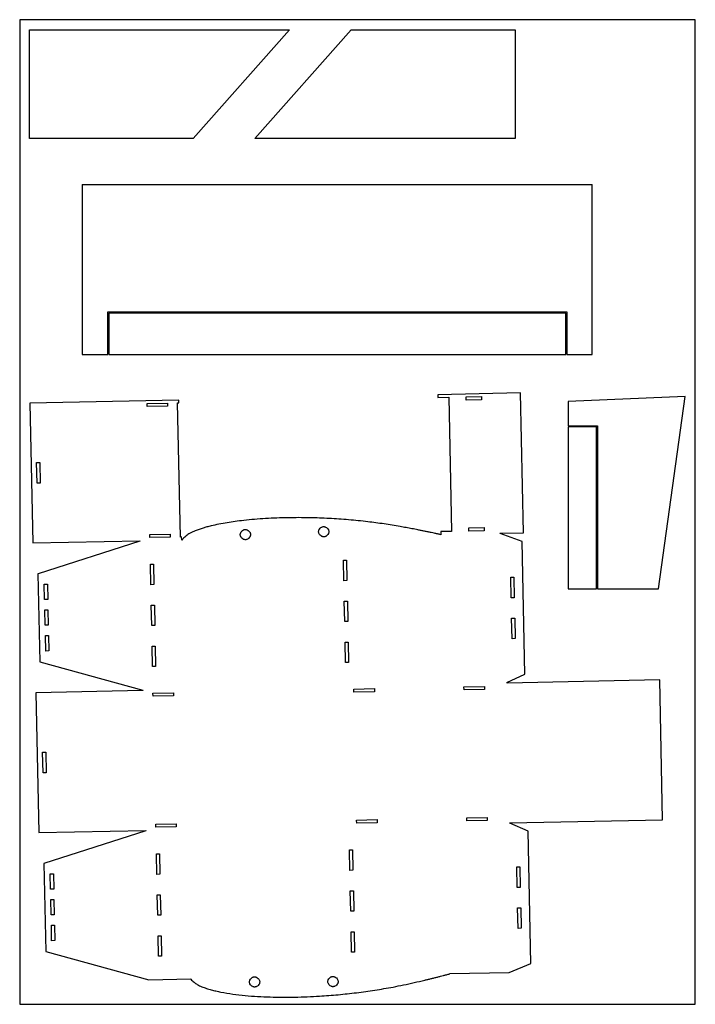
# Model space of a CAD drawing. Header units: millimetres. Extents: x 22 to 681, y 21 to 983.
import ezdxf

# ---------------------------------------------------------------- set-up
doc = ezdxf.new("R2010")
doc.units = ezdxf.units.MM

msp = doc.modelspace()

# ---------------------------------------------------------------- linework, layer by layer
at = {"color": 7, "linetype": 'Continuous'}
for p, q in [((681.14, 982.52), (21.5, 982.52)), ((21.5, 982.52), (21.5, 20.76)), ((681.14, 20.76), (681.14, 982.52)), ((21.5, 20.76), (681.14, 20.76))]:
    msp.add_line(p, q, dxfattribs=at)
at = {"color": 7, "linetype": 'Continuous', "lineweight": 25}
for p, q in [((30.99, 866.52), (30.99, 972.52)), ((30.99, 972.52), (284.99, 972.52)), ((284.99, 972.52), (190.99, 866.52)), ((251.14, 866.52), (345.14, 972.52)), ((345.14, 972.52), (505.14, 972.52)), ((505.14, 972.52), (505.14, 866.52)), ((190.99, 866.52), (30.99, 866.52)), ((505.14, 866.52), (251.14, 866.52)), ((82.6, 821.52), (580.6, 821.52)), ((82.6, 821.52), (82.6, 655.52)), ((580.6, 655.52), (580.6, 821.52)), ((107.5, 655.52), (107.5, 697.02)), ((107.5, 697.02), (555.7, 697.02)), ((554.7, 696.02), (108.5, 696.02)), ((108.5, 696.02), (108.5, 655.52)), ((554.7, 655.52), (554.7, 696.02)), ((555.7, 697.02), (555.7, 655.52)), ((82.6, 655.52), (107.5, 655.52)), ((108.5, 655.52), (554.7, 655.52)), ((555.7, 655.52), (580.6, 655.52)), ((510.55, 617.91), (429.86, 616.24)), ((429.86, 616.24), (429.92, 613.44)), ((513.37, 481.34), (510.55, 617.91)), ((176.86, 611.02), (31.5, 608.02)), ((31.5, 608.02), (34.32, 471.45)), ((145.9, 607.58), (165.7, 607.99)), ((145.96, 604.58), (145.9, 607.58)), ((165.7, 607.99), (165.76, 604.99)), ((175.7, 608.2), (176.92, 608.22)), ((178.4, 477.22), (175.7, 608.2)), ((176.92, 608.22), (176.86, 611.02)), ((429.92, 613.44), (440.34, 613.66)), ((440.34, 613.66), (443.04, 482.69)), ((457.34, 614.01), (472.33, 614.32)), ((457.4, 611.01), (457.34, 614.01)), ((472.4, 611.32), (457.4, 611.01)), ((472.33, 614.32), (472.4, 611.32)), ((671.14, 614.43), (557.14, 609.45)), ((557.14, 609.45), (557.14, 585.73)), ((645.14, 426.43), (671.14, 614.43)), ((165.76, 604.99), (145.96, 604.58)), ((557.14, 585.73), (585.64, 585.73)), ((557.14, 584.73), (557.14, 426.43)), ((584.64, 584.73), (557.14, 584.73)), ((584.64, 426.43), (584.64, 584.73)), ((585.64, 585.73), (585.64, 426.43)), ((38.05, 549.84), (41.05, 549.91)), ((38.46, 529.85), (38.05, 549.84)), ((41.05, 549.91), (41.46, 529.91)), ((41.46, 529.91), (38.46, 529.85)), ((443.04, 482.69), (432.62, 482.47)), ((432.62, 482.47), (432.68, 479.47)), ((459.98, 486.04), (474.97, 486.34)), ((460.04, 483.04), (459.98, 486.04)), ((475.04, 483.35), (460.04, 483.04)), ((474.97, 486.34), (475.04, 483.35)), ((490.59, 480.87), (513.37, 481.34)), ((34.32, 471.45), (138.66, 473.6)), ((138.73, 473.21), (39.37, 441.28)), ((138.66, 473.6), (138.67, 473.4)), ((138.67, 473.4), (138.73, 473.21)), ((148.54, 479.61), (168.34, 480.02)), ((148.61, 476.61), (148.54, 479.61)), ((168.4, 477.02), (148.61, 476.61)), ((168.34, 480.02), (168.4, 477.02)), ((179.62, 477.25), (178.4, 477.22)), ((179.68, 474.25), (179.62, 477.25)), ((490.39, 480.66), (490.59, 480.87)), ((490.53, 480.48), (490.39, 480.66)), ((512.06, 472.84), (490.53, 480.48)), ((514.73, 343.39), (512.06, 472.84)), ((337.6, 454.5), (340.6, 454.57)), ((338.01, 434.51), (337.6, 454.5)), ((340.6, 454.57), (341.01, 434.57)), ((149.14, 450.62), (152.14, 450.68)), ((149.55, 430.62), (149.14, 450.62)), ((152.14, 450.68), (152.55, 430.68)), ((39.37, 441.28), (39.31, 441.27)), ((39.31, 441.27), (41.08, 355.44)), ((341.01, 434.57), (338.01, 434.51)), ((500.98, 437.87), (503.98, 437.93)), ((501.39, 417.88), (500.98, 437.87)), ((503.98, 437.93), (504.39, 417.94)), ((45.52, 431.1), (48.52, 431.16)), ((45.83, 416.1), (45.52, 431.1)), ((48.52, 431.16), (48.83, 416.16)), ((152.55, 430.68), (149.55, 430.62)), ((557.14, 426.43), (584.64, 426.43)), ((585.64, 426.43), (645.14, 426.43)), ((48.83, 416.16), (45.83, 416.1)), ((338.43, 414.51), (341.43, 414.57)), ((338.84, 394.52), (338.43, 414.51)), ((341.43, 414.57), (341.84, 394.58)), ((504.39, 417.94), (501.39, 417.88)), ((46.04, 405.98), (49.04, 406.04)), ((46.35, 390.98), (46.04, 405.98)), ((49.04, 406.04), (49.35, 391.04)), ((149.97, 410.62), (152.97, 410.69)), ((150.38, 390.63), (149.97, 410.62)), ((152.97, 410.69), (153.38, 390.69)), ((341.84, 394.58), (338.84, 394.52)), ((501.8, 397.88), (504.8, 397.94)), ((502.22, 377.88), (501.8, 397.88)), ((504.8, 397.94), (505.22, 377.95)), ((49.35, 391.04), (46.35, 390.98)), ((153.38, 390.69), (150.38, 390.63)), ((46.56, 380.86), (49.56, 380.92)), ((46.87, 365.86), (46.56, 380.86)), ((49.56, 380.92), (49.87, 365.92)), ((505.22, 377.95), (502.22, 377.88)), ((49.87, 365.92), (46.87, 365.86)), ((150.79, 370.63), (153.79, 370.69)), ((151.2, 350.64), (150.79, 370.63)), ((153.79, 370.69), (154.2, 350.7)), ((339.25, 374.52), (342.25, 374.58)), ((339.66, 354.53), (339.25, 374.52)), ((342.25, 374.58), (342.66, 354.59)), ((41.08, 355.44), (41.14, 355.43)), ((41.14, 355.43), (141.73, 327.63)), ((154.2, 350.7), (151.2, 350.64)), ((342.66, 354.59), (339.66, 354.53)), ((497.23, 334.95), (514.73, 343.39)), ((646.4, 337.65), (497.32, 334.57)), ((649.21, 201.08), (646.4, 337.65)), ((141.69, 327.24), (37.34, 325.08)), ((141.73, 327.63), (141.68, 327.44)), ((141.68, 327.44), (141.69, 327.24)), ((347.81, 328.69), (367.8, 329.1)), ((347.87, 325.69), (347.81, 328.69)), ((367.8, 329.1), (367.87, 326.1)), ((455.29, 330.91), (475.28, 331.32)), ((455.35, 327.91), (455.29, 330.91)), ((475.34, 328.32), (455.35, 327.91)), ((475.28, 331.32), (475.34, 328.32)), ((497.32, 334.77), (497.23, 334.95)), ((497.32, 334.57), (497.32, 334.77)), ((37.34, 325.08), (40.16, 188.51)), ((151.65, 324.64), (171.65, 325.05)), ((151.71, 321.64), (151.65, 324.64)), ((171.71, 322.05), (151.71, 321.64)), ((171.65, 325.05), (171.71, 322.05)), ((367.87, 326.1), (347.87, 325.69)), ((43.88, 266.91), (46.88, 266.97)), ((44.3, 246.91), (43.88, 266.91)), ((46.88, 266.97), (47.3, 246.97)), ((47.3, 246.97), (44.3, 246.91)), ((457.93, 202.93), (477.92, 203.35)), ((457.99, 199.93), (457.93, 202.93)), ((477.92, 203.35), (477.98, 200.35)), ((154.29, 196.67), (174.29, 197.08)), ((154.35, 193.67), (154.29, 196.67)), ((174.35, 194.08), (154.35, 193.67)), ((174.29, 197.08), (174.35, 194.08)), ((350.45, 200.72), (370.45, 201.13)), ((350.51, 197.72), (350.45, 200.72)), ((370.51, 198.13), (350.51, 197.72)), ((370.45, 201.13), (370.51, 198.13)), ((477.98, 200.35), (457.99, 199.93)), ((499.94, 197.8), (500.14, 198)), ((500.06, 197.62), (499.94, 197.8)), ((517.9, 189.91), (500.06, 197.62)), ((500.14, 198), (649.21, 201.08)), ((40.16, 188.51), (144.5, 190.66)), ((144.57, 190.27), (45.21, 158.34)), ((144.5, 190.66), (144.51, 190.46)), ((144.51, 190.46), (144.57, 190.27)), ((520.57, 60.46), (517.9, 189.91)), ((154.98, 167.68), (157.98, 167.74)), ((155.39, 147.68), (154.98, 167.68)), ((157.98, 167.74), (158.39, 147.74)), ((343.44, 171.56), (346.44, 171.63)), ((343.85, 151.57), (343.44, 171.56)), ((346.44, 171.63), (346.85, 151.63)), ((45.21, 158.34), (45.15, 158.33)), ((45.15, 158.33), (46.92, 72.5)), ((506.82, 154.93), (509.82, 154.99)), ((507.23, 134.94), (506.82, 154.93)), ((509.82, 154.99), (510.23, 135)), ((51.36, 148.16), (54.36, 148.22)), ((51.67, 133.16), (51.36, 148.16)), ((54.36, 148.22), (54.67, 133.22)), ((158.39, 147.74), (155.39, 147.68)), ((346.85, 151.63), (343.85, 151.57)), ((510.23, 135), (507.23, 134.94)), ((54.67, 133.22), (51.67, 133.16)), ((155.8, 127.68), (158.8, 127.75)), ((156.22, 107.69), (155.8, 127.68)), ((158.8, 127.75), (159.22, 107.75)), ((344.26, 131.57), (347.26, 131.63)), ((344.68, 111.58), (344.26, 131.57)), ((347.26, 131.63), (347.68, 111.64)), ((51.88, 123.04), (54.88, 123.1)), ((52.19, 108.04), (51.88, 123.04)), ((54.88, 123.1), (55.19, 108.1)), ((55.19, 108.1), (52.19, 108.04)), ((159.22, 107.75), (156.22, 107.69)), ((347.68, 111.64), (344.68, 111.58)), ((507.64, 114.94), (510.64, 115)), ((508.06, 94.94), (507.64, 114.94)), ((510.64, 115), (511.05, 95.01)), ((52.4, 97.92), (55.4, 97.98)), ((52.71, 82.92), (52.4, 97.92)), ((55.4, 97.98), (55.71, 82.98)), ((156.63, 87.69), (159.63, 87.75)), ((157.04, 67.7), (156.63, 87.69)), ((159.63, 87.75), (160.04, 67.76)), ((345.09, 91.58), (348.09, 91.64)), ((345.5, 71.59), (345.09, 91.58)), ((348.09, 91.64), (348.5, 71.65)), ((511.05, 95.01), (508.06, 94.94)), ((55.71, 82.98), (52.71, 82.92)), ((46.92, 72.5), (46.98, 72.49)), ((46.98, 72.49), (147.54, 44.7)), ((160.04, 67.76), (157.04, 67.7)), ((348.5, 71.65), (345.5, 71.59)), ((499.4, 51.96), (520.57, 60.46)), ((441.34, 50.51), (441.53, 50.76)), ((441.53, 50.76), (499.4, 51.96)), ((147.54, 44.7), (188.53, 45.54)), ((188.53, 45.54), (188.65, 45.18))]:
    msp.add_line(p, q, dxfattribs=at)
for points, knots in [([(432.68, 479.47), (431.56, 479.72), (429.41, 480.2), (426.3, 480.89), (423.27, 481.55), (420.13, 482.21), (416.86, 482.88), (413.56, 483.55), (409.45, 484.36), (404.53, 485.32), (398.75, 486.4), (392.27, 487.56), (385.09, 488.79), (377.23, 490.01), (369.33, 491.11), (357.82, 492.56), (342.59, 494.09), (323.69, 495.39), (307.46, 495.99), (293.94, 496.14), (283.17, 496.06), (272.37, 495.76), (261.6, 495.23), (250.85, 494.47), (240.93, 493.51), (232.01, 492.41), (223.95, 491.2), (216.1, 489.79), (209.52, 488.35), (204.38, 487.04), (200.51, 485.92), (196.73, 484.67), (193.34, 483.42), (190.38, 482.23), (187.95, 481.06), (185.84, 479.79), (184.08, 478.45), (182.57, 477.11), (181.11, 475.7), (180.16, 474.73), (179.68, 474.25)], [0, 0, 0, 0, 0.013367, 0.025499, 0.037063, 0.04934, 0.062723, 0.075721, 0.088487, 0.111295, 0.13385, 0.15682, 0.18758, 0.218379, 0.249153, 0.280206, 0.352965, 0.42674, 0.499935, 0.541392, 0.583672, 0.62492, 0.666744, 0.708783, 0.749905, 0.782367, 0.813065, 0.84457, 0.874893, 0.891132, 0.906136, 0.921584, 0.937404, 0.948007, 0.958619, 0.968698, 0.976462, 0.984266, 0.992118, 1, 1, 1, 1]), ([(236.86, 479.43), (236.88, 479.75), (236.91, 480.38), (237.34, 481.61), (238.27, 482.97), (239.6, 483.97), (240.81, 484.43), (241.75, 484.57), (242.7, 484.47), (243.93, 484.06), (245.3, 483.12), (246.29, 481.79), (246.77, 480.58), (246.83, 479.95), (246.86, 479.64)], [0, 0, 0, 0, 0.060863, 0.122898, 0.25, 0.377102, 0.439137, 0.5, 0.560863, 0.622898, 0.75, 0.877102, 0.939137, 1, 1, 1, 1]), ([(313.32, 482.26), (313.33, 482.57), (313.37, 483.21), (313.79, 484.43), (314.73, 485.8), (316.06, 486.8), (317.27, 487.26), (318.21, 487.4), (319.16, 487.3), (320.39, 486.89), (321.76, 485.95), (322.75, 484.62), (323.23, 483.41), (323.28, 482.78), (323.31, 482.47)], [0, 0, 0, 0, 0.060863, 0.122898, 0.25, 0.377102, 0.439137, 0.5, 0.560863, 0.622898, 0.75, 0.877102, 0.939137, 1, 1, 1, 1]), ([(323.31, 482.47), (323.3, 482.15), (323.26, 481.52), (322.84, 480.29), (321.9, 478.92), (320.57, 477.92), (319.36, 477.46), (318.42, 477.32), (317.47, 477.42), (316.24, 477.83), (314.87, 478.78), (313.88, 480.1), (313.41, 481.31), (313.35, 481.95), (313.32, 482.26)], [0, 0, 0, 0, 0.060863, 0.122898, 0.25, 0.377102, 0.439137, 0.5, 0.560863, 0.622898, 0.75, 0.877102, 0.939137, 1, 1, 1, 1]), ([(246.86, 479.64), (246.84, 479.32), (246.81, 478.69), (246.38, 477.46), (245.44, 476.09), (244.11, 475.1), (242.91, 474.64), (241.96, 474.5), (241.01, 474.6), (239.79, 475.01), (238.42, 475.95), (237.43, 477.28), (236.95, 478.49), (236.89, 479.12), (236.86, 479.43)], [0, 0, 0, 0, 0.060863, 0.122898, 0.25, 0.377102, 0.439137, 0.5, 0.560863, 0.622898, 0.75, 0.877102, 0.939137, 1, 1, 1, 1]), ([(188.65, 45.18), (189.15, 44.72), (190.15, 43.81), (191.68, 42.48), (193.25, 41.22), (195.68, 39.55), (199.23, 37.87), (203.82, 36.31), (208.42, 34.91), (213.11, 33.72), (220.08, 32.23), (229.63, 30.67), (241.62, 29.31), (253.8, 28.39), (265.94, 27.87), (278.04, 27.67), (290.15, 27.76), (302.26, 28.12), (316.36, 28.84), (332.4, 30.09), (350.35, 32.03), (368.25, 34.51), (383.55, 37.13), (396.4, 39.7), (406.69, 41.95), (414.57, 43.77), (420.01, 45.07), (423.12, 45.83), (426.28, 46.61), (429.38, 47.38), (432.36, 48.14), (435.23, 48.88), (438.21, 49.67), (440.26, 50.22), (441.34, 50.51)], [0, 0, 0, 0, 0.007879, 0.015729, 0.023534, 0.031301, 0.049875, 0.068933, 0.08769, 0.105758, 0.125087, 0.170553, 0.21813, 0.265237, 0.312566, 0.3593, 0.40584, 0.45335, 0.500049, 0.569947, 0.640294, 0.709803, 0.780046, 0.820653, 0.862056, 0.902485, 0.914638, 0.92701, 0.939713, 0.952465, 0.964174, 0.975371, 0.98699, 1, 1, 1, 1]), ([(245.87, 42.52), (245.89, 42.84), (245.92, 43.47), (246.35, 44.7), (247.29, 46.07), (248.62, 47.07), (249.82, 47.53), (250.77, 47.67), (251.72, 47.57), (252.94, 47.15), (254.31, 46.21), (255.3, 44.88), (255.78, 43.68), (255.84, 43.04), (255.87, 42.73)], [0, 0, 0, 0, 0.060863, 0.122898, 0.25, 0.377102, 0.439137, 0.5, 0.560863, 0.622898, 0.75, 0.877102, 0.939137, 1, 1, 1, 1]), ([(255.87, 42.73), (255.85, 42.42), (255.82, 41.78), (255.39, 40.55), (254.46, 39.19), (253.13, 38.19), (251.92, 37.73), (250.98, 37.59), (250.03, 37.69), (248.8, 38.1), (247.43, 39.04), (246.44, 40.37), (245.96, 41.58), (245.9, 42.21), (245.87, 42.52)], [0, 0, 0, 0, 0.060863, 0.122898, 0.25, 0.377102, 0.439137, 0.5, 0.560863, 0.622898, 0.75, 0.877102, 0.939137, 1, 1, 1, 1]), ([(322.38, 42.85), (322.4, 43.17), (322.43, 43.8), (322.86, 45.03), (323.79, 46.4), (325.12, 47.39), (326.33, 47.86), (327.28, 47.99), (328.23, 47.89), (329.45, 47.48), (330.82, 46.54), (331.81, 45.21), (332.29, 44), (332.35, 43.37), (332.38, 43.06)], [0, 0, 0, 0, 0.060863, 0.122898, 0.25, 0.377102, 0.439137, 0.5, 0.560863, 0.622898, 0.75, 0.877102, 0.939137, 1, 1, 1, 1]), ([(332.38, 43.06), (332.36, 42.74), (332.33, 42.11), (331.9, 40.88), (330.97, 39.52), (329.64, 38.52), (328.43, 38.06), (327.49, 37.92), (326.54, 38.02), (325.31, 38.43), (323.94, 39.37), (322.95, 40.7), (322.47, 41.91), (322.41, 42.54), (322.38, 42.85)], [0, 0, 0, 0, 0.060863, 0.122898, 0.25, 0.377102, 0.439137, 0.5, 0.560863, 0.622898, 0.75, 0.877102, 0.939137, 1, 1, 1, 1])]:
    msp.add_open_spline(points, degree=3, knots=knots, dxfattribs=at)

doc.saveas('drawing.dxf')
